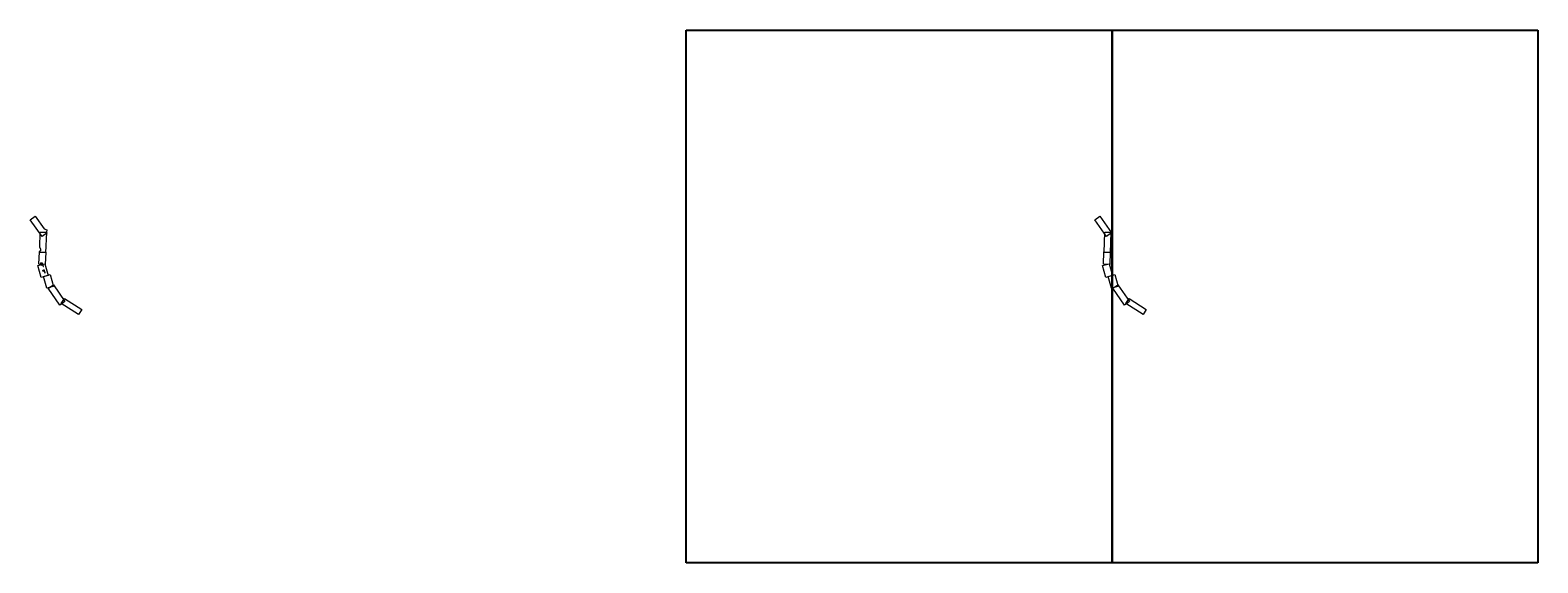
# Model space of a CAD drawing. Header units: metres. Extents: x 229593 to 265000, y 587500 to 600000.
import ezdxf
from ezdxf import colors
from ezdxf.entities.mleader import LeaderData, LeaderLine
from ezdxf.math import Vec2, Vec3

# ---------------------------------------------------------------- set-up
doc = ezdxf.new("R2010")
doc.units = ezdxf.units.M
doc.linetypes.add('XX-CENTER', pattern=[8, 5, -1, 1, -1])
for name, color, linetype, lineweight in [('N-WE-OG-TOPOKAART-G', 7, 'Continuous', 25), ('X-XX-AL-T25', 7, 'Continuous', 25), ('X-XX-AL-TEKENBLAD_DEELKADER-G', 7, 'Continuous', 18), ('X-XX-AL-TEKENBLAD_VIEWPORT-T50', 7, 'Continuous', 50), ('X-XX-AL-VERWIJZING_DOORSNEDE-G', 7, 'XX-CENTER', 18)]:
    doc.layers.add(name, color=color, linetype=linetype, lineweight=lineweight)
doc.styles.add('NLCS-ISO Standaard', font='NLCS-ISO.ttf')
doc.styles.add('NLCS-ISO-M500-T25', font='NLCS-ISO.ttf', dxfattribs={"height": 1.25})
picture_1 = doc.add_image_def('image1.png', size_in_pixel=(8000, 10000))
picture_2 = doc.add_image_def('image2.png', size_in_pixel=(8000, 10000))

msp = doc.modelspace()

# ---------------------------------------------------------------- linework, layer by layer
at = {"layer": 'X-XX-AL-TEKENBLAD_DEELKADER-G'}
for points in [[(229710, 595635), (229922, 595338), (229982, 595317), (229977, 595261), (229989, 595245), (229872, 595161), (229593, 595551)], [(254710, 595635), (254989, 595245), (254872, 595161), (254593, 595551)], [(254975, 595256), (254955, 594777), (254812, 594783), (254832, 595262)], [(229776, 594474), (229934, 594519), (230013, 594243), (229855, 594198)], [(229809, 594796), (229959, 594789), (229947, 594503), (229797, 594509)], [(254776, 594474), (254934, 594519), (255013, 594243), (254855, 594198)], [(254809, 594796), (254959, 594789), (254947, 594503), (254797, 594509)], [(229908, 594219), (230066, 594264), (230145, 593988), (229987, 593943)], [(254908, 594219), (255066, 594264), (255145, 593988), (254987, 593943)], [(230138, 594024), (230411, 593630), (230293, 593548), (230020, 593942)], [(255138, 594024), (255411, 593630), (255293, 593548), (255020, 593942)], [(230400, 593704), (230805, 593447), (230729, 593326), (230324, 593583)], [(255400, 593704), (255805, 593447), (255729, 593326), (255324, 593583)]]:
    msp.add_lwpolyline(points, close=True, dxfattribs=at)
for points in [[(229889, 594506, 0.520567), (229889, 594507, 0.520567), (229889, 594508, 0.520567), (229888, 594510, 0.520567), (229888, 594511, 0.520567), (229887, 594513, 0.520567), (229887, 594514, 0.520567), (229886, 594515, 0.520567), (229885, 594517, 0.520567), (229885, 594518, 0.520567), (229885, 594520, 0.520567), (229886, 594522, 0.520567), (229886, 594523, 0.520567), (229885, 594525, 0.520567), (229884, 594526, 0.520567), (229883, 594527, 0.520567), (229883, 594528, 0.520567), (229884, 594530, 0.520567), (229884, 594532, 0.520567), (229884, 594533, 0.520567), (229883, 594533, 0.520567), (229881, 594534, 0.520567), (229879, 594534, 0.520567), (229877, 594534, 0.520567), (229876, 594533, 0.520567), (229875, 594531, 0.520567), (229874, 594530, 0.520567), (229874, 594529, 0.520567), (229875, 594527, 0.520567), (229875, 594526, 0.520567), (229876, 594524, 0.520567), (229876, 594523, 0.520567), (229877, 594521, 0.520567), (229877, 594519, 0.520567), (229878, 594518, 0.520567), (229878, 594516, 0.520567), (229878, 594515, 0.520567), (229879, 594513, 0.520567), (229879, 594512, 0.520567), (229880, 594511, 0.520567), (229880, 594509, 0.520567), (229881, 594507, 0.520567), (229881, 594506, 0.520567), (229883, 594506, 0.520567), (229884, 594506, 0.520567), (229886, 594506, 0.520567), (229887, 594506, 0.520567), (229889, 594506, 0.520567)], [(229898, 594454, 0.520567), (229900, 594455, 0.520567), (229902, 594455, 0.520567), (229903, 594456, 0.520567), (229904, 594456, 0.520567), (229904, 594458, 0.520567), (229904, 594459, 0.520567), (229903, 594461, 0.520567), (229903, 594462, 0.520567), (229902, 594463, 0.520567), (229901, 594465, 0.520567), (229900, 594467, 0.520567), (229900, 594468, 0.520567), (229899, 594469, 0.520567), (229899, 594471, 0.520567), (229899, 594472, 0.520567), (229900, 594473, 0.520567), (229899, 594474, 0.520567), (229898, 594475, 0.520567), (229897, 594476, 0.520567), (229896, 594477, 0.520567), (229897, 594479, 0.520567), (229897, 594480, 0.520567), (229897, 594482, 0.520567), (229896, 594483, 0.520567), (229896, 594484, 0.520567), (229895, 594485, 0.520567), (229895, 594486, 0.520567), (229894, 594487, 0.520567), (229893, 594489, 0.520567), (229892, 594490, 0.520567), (229893, 594491, 0.520567), (229893, 594493, 0.520567), (229892, 594494, 0.520567), (229891, 594495, 0.520567), (229890, 594496, 0.520567), (229889, 594498, 0.520567), (229889, 594499, 0.520567), (229890, 594500, 0.520567), (229890, 594502, 0.520567), (229890, 594503, 0.520567), (229888, 594504, 0.520567), (229886, 594504, 0.520567), (229885, 594503, 0.520567), (229884, 594503, 0.520567), (229882, 594503, 0.520567), (229883, 594501, 0.520567), (229883, 594500, 0.520567), (229884, 594498, 0.520567), (229884, 594497, 0.520567), (229885, 594496, 0.520567), (229885, 594495, 0.520567), (229886, 594493, 0.520567), (229886, 594492, 0.520567), (229886, 594491, 0.520567), (229887, 594490, 0.520567), (229887, 594488, 0.520567), (229888, 594487, 0.520567), (229888, 594486, 0.520567), (229889, 594485, 0.520567), (229889, 594483, 0.520567), (229890, 594482, 0.520567), (229890, 594481, 0.520567), (229891, 594479, 0.520567), (229891, 594478, 0.520567), (229892, 594477, 0.520567), (229892, 594475, 0.520567), (229892, 594474, 0.520567), (229893, 594473, 0.520567), (229893, 594471, 0.520567), (229894, 594470, 0.520567), (229894, 594469, 0.520567), (229895, 594467, 0.520567), (229895, 594466, 0.520567), (229896, 594464, 0.520567), (229896, 594462, 0.520567), (229896, 594461, 0.520567), (229897, 594460, 0.520567), (229897, 594458, 0.520567), (229898, 594457, 0.520567), (229898, 594456, 0.520567)], [(229920, 594366, 0.520567), (229918, 594365, 0.520567), (229917, 594365, 0.520567), (229916, 594364, 0.520567), (229915, 594364, 0.520567), (229914, 594363, 0.520567), (229914, 594362, 0.520567), (229915, 594360, 0.520567), (229915, 594359, 0.520567), (229916, 594358, 0.520567), (229917, 594356, 0.520567), (229917, 594355, 0.520567), (229917, 594354, 0.520567), (229918, 594353, 0.520567), (229919, 594351, 0.520567), (229919, 594350, 0.520567), (229920, 594349, 0.520567), (229920, 594347, 0.520567), (229921, 594346, 0.520567), (229921, 594344, 0.520567), (229922, 594343, 0.520567), (229923, 594341, 0.520567), (229923, 594340, 0.520567), (229924, 594338, 0.520567), (229925, 594337, 0.520567), (229925, 594335, 0.520567), (229926, 594333, 0.520567), (229926, 594332, 0.520567), (229927, 594331, 0.520567), (229927, 594329, 0.520567), (229928, 594328, 0.520567), (229928, 594327, 0.520567), (229929, 594326, 0.520567), (229930, 594324, 0.520567), (229930, 594323, 0.520567), (229931, 594321, 0.520567), (229931, 594320, 0.520567), (229932, 594318, 0.520567), (229933, 594316, 0.520567), (229933, 594315, 0.520567), (229934, 594314, 0.520567), (229934, 594312, 0.520567), (229935, 594310, 0.520567), (229935, 594309, 0.520567), (229937, 594308, 0.520567), (229938, 594307, 0.520567), (229939, 594307, 0.520567), (229941, 594306, 0.520567), (229942, 594305, 0.520567), (229944, 594304, 0.520567), (229945, 594305, 0.520567), (229945, 594306, 0.520567), (229945, 594307, 0.520567), (229944, 594309, 0.520567), (229944, 594310, 0.520567), (229944, 594312, 0.520567), (229944, 594314, 0.520567), (229944, 594315, 0.520567), (229944, 594316, 0.520567), (229944, 594318, 0.520567), (229944, 594319, 0.520567), (229943, 594320, 0.520567), (229943, 594322, 0.520567), (229942, 594323, 0.520567), (229942, 594324, 0.520567), (229941, 594325, 0.520567), (229941, 594326, 0.520567), (229940, 594327, 0.520567), (229940, 594328, 0.520567), (229939, 594329, 0.520567), (229939, 594330, 0.520567), (229938, 594332, 0.520567), (229938, 594333, 0.520567), (229937, 594334, 0.520567), (229937, 594335, 0.520567), (229937, 594336, 0.520567), (229936, 594337, 0.520567), (229936, 594338, 0.520567), (229936, 594340, 0.520567), (229935, 594342, 0.520567), (229935, 594343, 0.520567), (229934, 594344, 0.520567), (229934, 594345, 0.520567), (229934, 594347, 0.520567), (229933, 594348, 0.520567), (229933, 594349, 0.520567), (229933, 594351, 0.520567), (229933, 594352, 0.520567), (229932, 594354, 0.520567), (229931, 594355, 0.520567), (229931, 594356, 0.520567), (229930, 594358, 0.520567), (229929, 594360, 0.520567), (229928, 594361, 0.520567), (229928, 594362, 0.520567), (229927, 594364, 0.520567), (229926, 594365, 0.520567), (229925, 594365, 0.520567), (229924, 594365, 0.520567), (229923, 594366, 0.520567), (229922, 594366, 0.520567)]]:
    msp.add_lwpolyline(points, format="xyb", close=True, dxfattribs=at)

# ---------------------------------------------------------------- pictures from other files: only their frames are drawn
at = {"layer": 'N-WE-OG-TOPOKAART-G'}
image = msp.add_image(picture_2, insert=(245000, 587500), size_in_units=(10000, 12500), dxfattribs=dict(at, fade=50))
image.dxf.flags = 15
image = msp.add_image(picture_1, insert=(255000, 587500), size_in_units=(10000, 12500), dxfattribs=dict(at, fade=50))
image.dxf.flags = 15

# ---------------------------------------------------------------- leaders
at = {"layer": 'X-XX-AL-T25'}
ml = msp.add_multileader_mtext('Standard', dxfattribs=at)
ml.set_content('Rooien bomen op aanwijzing opdrachtgever', color=256, style='NLCS-ISO-M500-T25')
ml.set_leader_properties(color=256, linetype='ByLayer', lineweight=-1)
ml.build(insert=Vec2(0, 0))
ml.multileader.update_dxf_attribs({"text_left_attachment_type": 5, "text_right_attachment_type": 5, "dogleg_length": 1.25, "arrow_head_size": 1.25})
ctx = ml.context
ctx.base_point, ctx.char_height, ctx.arrow_head_size, ctx.landing_gap_size, ctx.plane_origin, ctx.plane_x_axis, ctx.plane_y_axis = Vec3(229841, 594528), 1.25, 1.25, 0.45, Vec3(229882, 594513), Vec3(0.999151, -0.041204), Vec3(0.041204, 0.999151)
ctx.left_attachment, ctx.right_attachment = 5, 5
notes = []
notes.append((ctx, [(0, (1, 1, 0), (229875, 594527), (-0.999151, 0.041204), 1.25, [(0, [(229882, 594513)], 0, [])])]))
ctx.mtext.insert, ctx.mtext.text_direction, ctx.mtext.rotation, ctx.mtext.flow_direction = Vec3(229841, 594530), Vec3(0.999151, -0.041204), 6.24197, 5
ml = msp.add_multileader_mtext('Standard', dxfattribs=at)
ml.set_content('Rooien bomen op aanwijzing opdrachtgever', color=256, style='NLCS-ISO-M500-T25')
ml.set_leader_properties(color=256, linetype='ByLayer', lineweight=-1)
ml.build(insert=Vec2(0, 0))
ml.multileader.update_dxf_attribs({"text_left_attachment_type": 5, "text_right_attachment_type": 5, "dogleg_length": 1.25, "arrow_head_size": 1.25})
ctx = ml.context
ctx.base_point, ctx.char_height, ctx.arrow_head_size, ctx.landing_gap_size, ctx.plane_origin, ctx.plane_x_axis, ctx.plane_y_axis = Vec3(229847, 594484), 1.25, 1.25, 0.45, Vec3(229891, 594483), Vec3(0.961215, 0.275799), Vec3(-0.275799, 0.961215)
ctx.left_attachment, ctx.right_attachment = 5, 5
notes.append((ctx, [(0, (1, 1, 0), (229881, 594493), (-0.961215, -0.275799), 1.25, [(0, [(229891, 594483)], 0, [])])]))
ctx.mtext.insert, ctx.mtext.text_direction, ctx.mtext.rotation, ctx.mtext.flow_direction = Vec3(229847, 594486), Vec3(0.961215, 0.275799), 0.279421, 5
ml = msp.add_multileader_mtext('Standard', dxfattribs=at)
ml.set_content('Rooien bomen op aanwijzing opdrachtgever', color=256, style='NLCS-ISO-M500-T25')
ml.set_leader_properties(color=256, linetype='ByLayer', lineweight=-1)
ml.build(insert=Vec2(0, 0))
ml.multileader.update_dxf_attribs({"text_left_attachment_type": 5, "text_right_attachment_type": 5, "dogleg_length": 1.25, "arrow_head_size": 1.25})
ctx = ml.context
ctx.base_point, ctx.char_height, ctx.arrow_head_size, ctx.landing_gap_size, ctx.plane_origin, ctx.plane_x_axis, ctx.plane_y_axis = Vec3(229881, 594348), 1.25, 1.25, 0.45, Vec3(229925, 594347), Vec3(0.961215, 0.275799), Vec3(-0.275799, 0.961215)
ctx.left_attachment, ctx.right_attachment = 5, 5
notes.append((ctx, [(0, (1, 1, 0), (229915, 594358), (-0.961215, -0.275799), 1.25, [(0, [(229925, 594347)], 0, [])])]))
ctx.mtext.insert, ctx.mtext.text_direction, ctx.mtext.rotation, ctx.mtext.flow_direction = Vec3(229881, 594350), Vec3(0.961215, 0.275799), 0.279421, 5
for ctx, leaders in notes:
    for number, flags, end, landing, length, lines in leaders:
        leader = LeaderData()
        leader.index, (leader.has_last_leader_line, leader.has_dogleg_vector, leader.attachment_direction) = number, flags
        leader.last_leader_point, leader.dogleg_vector, leader.dogleg_length = Vec3(end), Vec3(landing), length
        for number, points, colour, breaks in lines:
            line = LeaderLine()
            line.index, line.vertices, line.color, line.breaks = number, Vec3.list(points), colors.encode_raw_color(colour), breaks
            leader.lines.append(line)
        ctx.leaders.append(leader)

# ---------------------------------------------------------------- next in the draw order: texts
at = {"layer": 'X-XX-AL-TEKENBLAD_VIEWPORT-T50', "char_height": 2.5, "width": 30.18, "attachment_point": 1, "style": 'NLCS-ISO Standaard', "bg_fill": 3, "box_fill_scale": 1.2, "bg_fill_color": 256, "bg_fill_transparency": 0}
for s, insert, rotation in [('zie tek B-2103-T05', (229881, 594790), 357.6385), ('zie tek B-2103-T04', (230078, 593978), 34.6785)]:
    msp.add_mtext(s, dxfattribs=dict(at, insert=insert, rotation=rotation))

# ---------------------------------------------------------------- next in the draw order: texts
at = {"layer": 'X-XX-AL-TEKENBLAD_VIEWPORT-T50', "char_height": 2.5, "width": 29.73, "attachment_point": 1, "style": 'NLCS-ISO Standaard', "bg_fill": 3, "box_fill_scale": 1.2, "bg_fill_color": 256, "bg_fill_transparency": 0}
for s, insert, rotation in [('zie tek B-2103-T04', (229881, 594785), 357.6385), ('zie tek B-2103-T03', (230081, 593974), 34.6785)]:
    msp.add_mtext(s, dxfattribs=dict(at, insert=insert, rotation=rotation))

# ---------------------------------------------------------------- next in the draw order: linework, layer by layer
at = {"layer": 'X-XX-AL-TEKENBLAD_DEELKADER-G'}
msp.add_lwpolyline([(229975, 595256), (229955, 594777), (229812, 594783), (229813, 594802), (229850, 594843), (229817, 594897), (229832, 595262)], close=True, dxfattribs=at)
at = {"layer": 'X-XX-AL-VERWIJZING_DOORSNEDE-G', "flags": 128}
for points in [[(229959, 594783), (229808, 594789)], [(230142, 594018), (230024, 593936)]]:
    msp.add_lwpolyline(points, dxfattribs=at)

doc.saveas('drawing.dxf')
